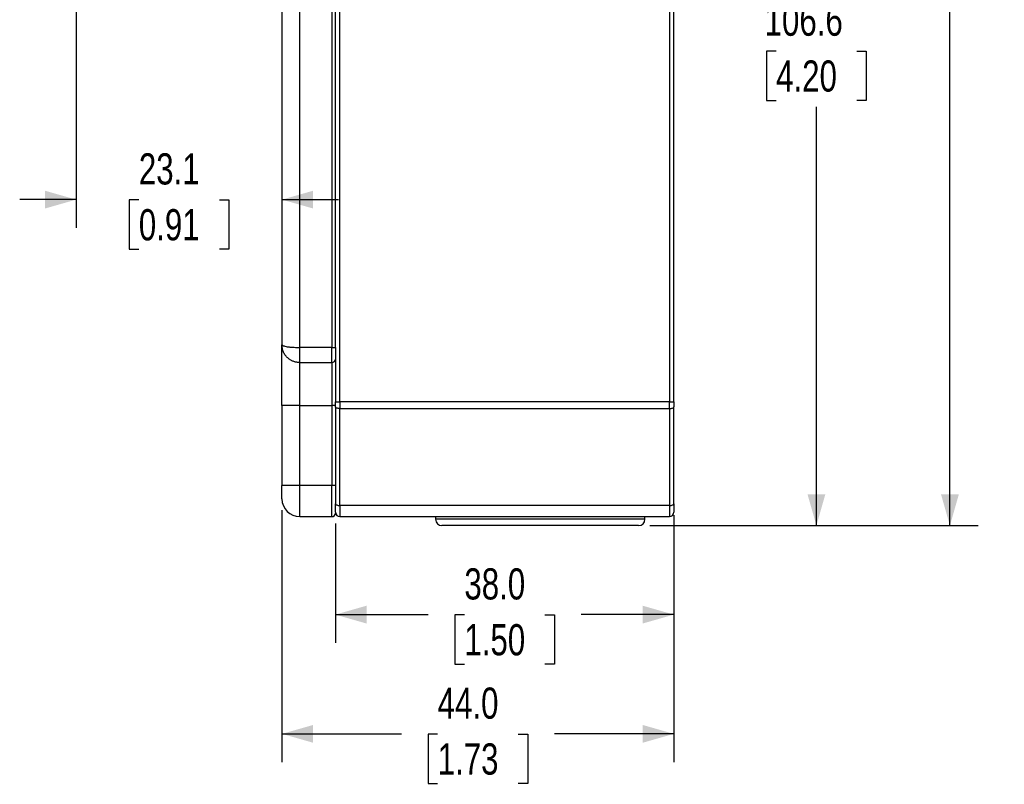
# Paper-space layout 'Catalog Drawing' of a CAD drawing. Header units: millimetres. Extents: x 99 to 325, y 44 to 251.
# Tile 8 of 12: x 214 to 325, y 44 to 130. Entities that reach past the tile are written whole.
import ezdxf

# ---------------------------------------------------------------- set-up
doc = ezdxf.new("R2010")
doc.units = ezdxf.units.MM
doc.layers.add('DIMENSIONS', color=140, linetype='Continuous')
doc.styles.add('SLDTEXTSTYLE0', font='TXT', dxfattribs={"width": 0.75})
doc.dimstyles.new('SLDDIMSTYLE0', dxfattribs={"dimtxt": 3.5, "dimasz": 3.5, "dimexe": 0, "dimexo": 0.0625, "dimgap": 0.875, "dimtad": 0, "dimtih": 1, "dimtoh": 1, "dimdec": 1, "dimrnd": 1e-09, "dimzin": 12, "dimdsep": 46, "dimtxsty": 'SLDTEXTSTYLE0', "dimsah": 1, "dimcen": 0.09, "dimadec": 0, "dimazin": 3, "dimtfac": 1, "dimtdec": 1, "dimtofl": 0, "dimtmove": 0, "dimatfit": 3, "dimfxl": 0, "dimfrac": 2, "dimtolj": 1, "dimtzin": 12, "dimarcsym": 0})
doc.dimstyles.new('SLDDIMSTYLE1', dxfattribs={"dimtxt": 3.5, "dimasz": 3.5, "dimexe": 0, "dimexo": 0.0625, "dimgap": 0.875, "dimtad": 0, "dimtih": 1, "dimtoh": 1, "dimdec": 1, "dimrnd": 1e-09, "dimzin": 12, "dimdsep": 46, "dimtxsty": 'SLDTEXTSTYLE0', "dimsah": 1, "dimcen": 0.09, "dimadec": 0, "dimazin": 3, "dimtfac": 1, "dimtdec": 1, "dimtmove": 0, "dimatfit": 0, "dimfxl": 0, "dimfrac": 2, "dimtolj": 1, "dimtzin": 12, "dimarcsym": 0})
doc.dimstyles.new('SLDDIMSTYLE2', dxfattribs={"dimtxt": 3.5, "dimasz": 3.5, "dimexe": 0, "dimexo": 0.0625, "dimgap": 0.875, "dimtad": 0, "dimtih": 1, "dimtoh": 1, "dimdec": 1, "dimrnd": 1e-09, "dimzin": 4, "dimdsep": 46, "dimtxsty": 'SLDTEXTSTYLE0', "dimsah": 1, "dimcen": 0.09, "dimadec": 0, "dimazin": 1, "dimtfac": 1, "dimtdec": 1, "dimtofl": 0, "dimtmove": 0, "dimatfit": 3, "dimfxl": 0, "dimfrac": 2, "dimtolj": 1, "dimtzin": 12, "dimarcsym": 0})

# ---------------------------------------------------------------- blocks, each defined once
blk = doc.blocks.new('_D_33')
at = {"layer": 'DIMENSIONS'}
for p, q in [((278.25, 179.42), (307.01, 179.42)), ((303.84, 179.42), (303.84, 132.42)), ((299.31, 126.1), (298.24, 126.1)), ((298.24, 126.1), (298.24, 120.54)), ((308.36, 126.1), (309.43, 126.1)), ((309.43, 126.1), (309.43, 120.54)), ((298.24, 120.54), (299.31, 120.54)), ((309.43, 120.54), (308.36, 120.54)), ((303.84, 72.82), (303.84, 119.83)), ((285.15, 72.82), (307.01, 72.82))]:
    blk.add_line(p, q, dxfattribs=at)
for points in [[(303.84, 179.42), (302.84, 175.92), (304.84, 175.92)], [(303.84, 72.82), (304.84, 76.32), (302.84, 76.32)]]:
    blk.add_solid(points, dxfattribs=at)
at = {"layer": 'DIMENSIONS', "char_height": 3.5, "attachment_point": 1, "style": 'SLDTEXTSTYLE0'}
for s, insert in [('106.6', (298.02, 131.32)), ('4.20', (299.31, 125.05))]:
    blk.add_mtext(s, dxfattribs=dict(at, insert=insert))
blk = doc.blocks.new('_D_34')
at = {"layer": 'DIMENSIONS'}
for p, q in [((227.4, 218.44), (322, 218.44)), ((318.83, 218.44), (318.83, 151.93)), ((314.3, 145.6), (313.23, 145.6)), ((313.23, 145.6), (313.23, 140.05)), ((323.35, 145.6), (324.42, 145.6)), ((324.42, 145.6), (324.42, 140.05)), ((313.23, 140.05), (314.3, 140.05)), ((318.83, 72.82), (318.83, 139.34)), ((324.42, 140.05), (323.35, 140.05)), ((285.15, 72.82), (322, 72.82))]:
    blk.add_line(p, q, dxfattribs=at)
for points in [[(318.83, 218.44), (317.83, 214.94), (319.83, 214.94)], [(318.83, 72.82), (319.83, 76.32), (317.83, 76.32)]]:
    blk.add_solid(points, dxfattribs=at)
at = {"layer": 'DIMENSIONS', "char_height": 3.5, "attachment_point": 1, "style": 'SLDTEXTSTYLE0'}
for s, insert in [('145.6', (313.01, 150.83)), ('5.73', (314.3, 144.56))]:
    blk.add_mtext(s, dxfattribs=dict(at, insert=insert))
blk = doc.blocks.new('_D_37')
at = {"layer": 'DIMENSIONS'}
for p, q in [((249.83, 73.05), (249.83, 59.65)), ((287.83, 73.05), (287.83, 59.65)), ((249.83, 62.82), (260.24, 62.82)), ((264.31, 62.79), (263.24, 62.79)), ((263.24, 62.79), (263.24, 57.24)), ((273.36, 62.79), (274.42, 62.79)), ((274.42, 62.79), (274.42, 57.24)), ((287.83, 62.82), (277.43, 62.82)), ((263.24, 57.24), (264.31, 57.24)), ((274.42, 57.24), (273.36, 57.24))]:
    blk.add_line(p, q, dxfattribs=at)
for points in [[(249.83, 62.82), (253.33, 61.82), (253.33, 63.82)], [(287.83, 62.82), (284.33, 63.82), (284.33, 61.82)]]:
    blk.add_solid(points, dxfattribs=at)
at = {"layer": 'DIMENSIONS', "char_height": 3.5, "attachment_point": 1, "style": 'SLDTEXTSTYLE0'}
for s, insert in [('38.0', (264.31, 68.02)), ('1.50', (264.31, 61.75))]:
    blk.add_mtext(s, dxfattribs=dict(at, insert=insert))
blk = doc.blocks.new('_D_38')
at = {"layer": 'DIMENSIONS'}
for p, q in [((243.83, 74.55), (243.83, 46.25)), ((287.83, 73.99), (287.83, 46.25)), ((243.83, 49.43), (257.24, 49.43)), ((261.31, 49.4), (260.24, 49.4)), ((260.24, 49.4), (260.24, 43.85)), ((270.36, 49.4), (271.42, 49.4)), ((271.42, 49.4), (271.42, 43.85)), ((287.83, 49.43), (274.43, 49.43)), ((260.24, 43.85), (261.31, 43.85)), ((271.42, 43.85), (270.36, 43.85))]:
    blk.add_line(p, q, dxfattribs=at)
for points in [[(243.83, 49.43), (247.33, 48.43), (247.33, 50.43)], [(287.83, 49.43), (284.33, 50.43), (284.33, 48.43)]]:
    blk.add_solid(points, dxfattribs=at)
at = {"layer": 'DIMENSIONS', "char_height": 3.5, "attachment_point": 1, "style": 'SLDTEXTSTYLE0'}
for s, insert in [('44.0', (261.31, 54.63)), ('1.73', (261.31, 48.36))]:
    blk.add_mtext(s, dxfattribs=dict(at, insert=insert))
blk = doc.blocks.new('_D_39')
at = {"layer": 'DIMENSIONS'}
for p, q in [((220.73, 171.2), (220.73, 106.25)), ((220.73, 109.42), (214.38, 109.42)), ((227.76, 109.4), (226.69, 109.4)), ((226.69, 109.4), (226.69, 103.84)), ((236.81, 109.4), (237.87, 109.4)), ((237.87, 109.4), (237.87, 103.84)), ((243.83, 109.42), (250.18, 109.42)), ((226.69, 103.84), (227.76, 103.84)), ((237.87, 103.84), (236.81, 103.84))]:
    blk.add_line(p, q, dxfattribs=at)
for points in [[(220.73, 109.42), (217.23, 110.42), (217.23, 108.42)], [(243.83, 109.42), (247.33, 108.42), (247.33, 110.42)]]:
    blk.add_solid(points, dxfattribs=at)
at = {"layer": 'DIMENSIONS', "char_height": 3.5, "attachment_point": 1, "style": 'SLDTEXTSTYLE0'}
for s, insert in [('23.1', (227.76, 114.62)), ('0.91', (227.76, 108.35))]:
    blk.add_mtext(s, dxfattribs=dict(at, insert=insert))

psp = doc.layouts.new('Catalog Drawing')

# ---------------------------------------------------------------- linework, layer by layer
at = {"color": 7, "linetype": 'Continuous', "lineweight": 25}
for p, q in [((250.33, 86.71), (250.33, 148.82)), ((287.33, 148.82), (287.33, 86.71)), ((287.83, 86.71), (287.83, 148.82)), ((243.83, 139.52), (243.83, 93.12)), ((245.83, 92.82), (245.83, 139.82)), ((249.43, 139.82), (249.43, 92.82)), ((249.83, 92.82), (249.83, 139.82)), ((245.83, 91.12), (245.83, 92.82)), ((249.43, 92.82), (245.83, 92.82)), ((249.43, 91.12), (249.43, 92.82)), ((249.43, 92.82), (249.83, 92.82)), ((249.83, 92.82), (249.83, 86.71)), ((245.83, 91.12), (249.43, 91.12)), ((245.83, 86.32), (245.83, 91.12)), ((249.43, 91.12), (249.43, 86.32)), ((245.83, 86.32), (243.83, 86.32)), ((243.83, 86.32), (243.83, 77.32)), ((245.83, 86.32), (249.43, 86.32)), ((245.83, 77.32), (245.83, 86.32)), ((249.83, 86.32), (249.43, 86.32)), ((249.43, 86.32), (249.43, 77.32)), ((249.83, 86.71), (250.33, 86.71)), ((249.83, 86.32), (249.83, 86.65)), ((249.83, 86.15), (249.83, 86.32)), ((250.33, 86.71), (250.33, 85.96)), ((287.33, 86.71), (250.33, 86.71)), ((287.33, 85.96), (287.33, 86.71)), ((287.33, 86.71), (287.83, 86.71)), ((249.83, 86.15), (249.83, 75.26)), ((250.33, 85.96), (287.33, 85.96)), ((250.33, 75.07), (250.33, 85.96)), ((287.33, 85.96), (287.33, 75.07)), ((287.83, 75.26), (287.83, 86.15)), ((245.83, 77.32), (243.83, 77.32)), ((245.83, 73.82), (245.83, 77.32)), ((249.43, 77.32), (245.83, 77.32)), ((249.43, 73.82), (249.43, 77.32)), ((249.83, 77.32), (249.43, 77.32)), ((287.33, 75.07), (250.33, 75.07)), ((250.33, 75.07), (250.33, 73.82)), ((287.33, 75.07), (287.33, 73.82)), ((245.83, 73.82), (249.43, 73.82)), ((250.33, 73.82), (287.33, 73.82)), ((261.08, 73.82), (261.08, 73.52)), ((284.58, 73.52), (284.58, 73.82))]:
    psp.add_line(p, q, dxfattribs=at)
at = {"color": 8, "linetype": 'Continuous', "lineweight": 25}
psp.add_line((284.58, 73.52), (261.08, 73.52), dxfattribs=at)
at = {"color": 7, "linetype": 'Continuous', "lineweight": 25, "flags": 128}
for points in [[(250.33, 85.96), (250.24, 85.97), (250.14, 85.98), (250.05, 85.99), (249.98, 86.02), (249.92, 86.05), (249.87, 86.08), (249.84, 86.11), (249.83, 86.15)], [(287.33, 85.96), (287.43, 85.97), (287.52, 85.98), (287.61, 85.99), (287.69, 86.02), (287.75, 86.05), (287.79, 86.08), (287.82, 86.11), (287.83, 86.15)], [(249.83, 75.26), (249.84, 75.22), (249.87, 75.19), (249.92, 75.16), (249.98, 75.13), (250.05, 75.11), (250.14, 75.09), (250.24, 75.08), (250.33, 75.07)], [(287.33, 75.07), (287.43, 75.08), (287.52, 75.09), (287.61, 75.11), (287.69, 75.13), (287.75, 75.16), (287.79, 75.19), (287.82, 75.22), (287.83, 75.26)]]:
    psp.add_lwpolyline(points, dxfattribs=at)
at = {"color": 7, "linetype": 'Continuous', "lineweight": 25}
for centre, radius, start, end in [((249.43, 91.52), 0.4, 270, 0), ((245.83, 75.82), 2, 180, 270), ((249.43, 74.22), 0.4, 270, 0), ((250.33, 74.32), 0.5, 180, 270), ((287.33, 74.32), 0.5, 270, 0), ((261.78, 73.52), 0.7, 180, 270), ((283.88, 73.52), 0.7, 270, 0)]:
    psp.add_arc(centre, radius, start, end, dxfattribs=at)
for points, knots in [([(243.83, 93.12), (243.83, 93.12), (243.84, 93.1), (243.85, 93.08), (243.87, 93.07), (243.89, 93.05), (243.92, 93.04), (243.94, 93.02), (244.01, 93), (244.15, 92.96), (244.39, 92.91), (244.62, 92.88), (244.84, 92.86), (245.08, 92.84), (245.33, 92.83), (245.58, 92.82), (245.75, 92.82), (245.83, 92.82)], [0, 0, 0, 0, 0.044253, 0.085249, 0.122988, 0.157469, 0.188692, 0.216657, 0.241364, 0.378405, 0.501714, 0.588787, 0.674218, 0.758029, 0.840245, 0.920893, 1, 1, 1, 1]), ([(245.83, 91.12), (245.79, 91.12), (245.7, 91.13), (245.56, 91.14), (245.42, 91.16), (245.29, 91.2), (245.15, 91.24), (245.02, 91.29), (244.89, 91.36), (244.76, 91.43), (244.64, 91.51), (244.53, 91.61), (244.36, 91.76), (244.15, 92.01), (243.99, 92.31), (243.9, 92.59), (243.85, 92.84), (243.84, 93.02), (243.83, 93.12)], [0, 0, 0, 0, 0.042973, 0.086402, 0.13029, 0.174644, 0.219466, 0.264762, 0.310535, 0.35679, 0.403531, 0.45076, 0.498483, 0.621764, 0.758803, 0.821485, 0.901889, 1, 1, 1, 1]), ([(243.83, 86.32), (243.83, 88.13), (243.83, 89.86), (243.83, 92.41), (243.83, 93.12), (243.83, 93.12)], [0, 0, 0, 0, 0.5, 0.5, 1, 1, 1, 1]), ([(249.83, 92.82), (249.83, 92.79), (249.83, 92.73), (249.83, 92.63), (249.83, 92.53), (249.83, 92.44), (249.83, 92.29), (249.83, 92.1), (249.83, 91.9), (249.83, 91.73), (249.83, 91.62), (249.83, 91.56), (249.83, 91.53), (249.83, 91.53), (249.83, 91.52)], [0, 0, 0, 0, 0.048272, 0.096151, 0.143912, 0.191832, 0.240185, 0.369985, 0.500048, 0.629848, 0.75991, 0.840098, 0.919699, 1, 1, 1, 1]), ([(249.83, 86.15), (249.83, 86.19), (249.83, 86.26), (249.83, 86.37), (249.83, 86.48), (249.83, 86.6), (249.83, 86.67), (249.83, 86.71)], [0, 0, 0, 0, 0.201194, 0.400598, 0.599402, 0.798806, 1, 1, 1, 1]), ([(243.83, 75.82), (243.83, 75.82), (243.83, 75.98), (243.83, 76.54), (243.83, 76.93), (243.83, 77.32)], [0, 0, 0, 0, 0.5, 0.5, 1, 1, 1, 1]), ([(249.83, 74.32), (249.83, 74.32), (249.83, 74.41), (249.83, 74.75), (249.83, 74.98), (249.83, 75.26)], [0, 0, 0, 0, 0.5, 0.5, 1, 1, 1, 1]), ([(287.83, 75.26), (287.83, 74.98), (287.83, 74.75), (287.83, 74.41), (287.83, 74.32), (287.83, 74.32)], [0, 0, 0, 0, 0.5, 0.5, 1, 1, 1, 1]), ([(283.88, 72.82), (283.88, 72.82), (282.72, 72.82), (278.57, 72.82), (275.76, 72.82), (269.9, 72.82), (267.09, 72.82), (262.95, 72.82), (261.78, 72.82), (261.78, 72.82)], [0, 0, 0, 0, 0.25, 0.25, 0.5, 0.5, 0.75, 0.75, 1, 1, 1, 1])]:
    psp.add_open_spline(points, degree=3, knots=knots, dxfattribs=at)
psp.add_open_spline([(287.83, 86.71), (287.83, 86.52), (287.83, 86.33), (287.83, 86.15)], degree=3, dxfattribs=at)

# ---------------------------------------------------------------- dimensions: what is measured, and where the dimension line sits
at = {"layer": 'DIMENSIONS'}
for base, p1, p2, angle, dimstyle, picture, middle in [((318.83, 218.44), (283.88, 72.82), (226.13, 218.44), 90, 'SLDDIMSTYLE0', '_D_34', (318.83, 145.63)), ((303.84, 179.42), (283.88, 72.82), (276.98, 179.42), 90, 'SLDDIMSTYLE0', '_D_33', (303.84, 126.12)), ((243.83, 49.43), (287.83, 75.26), (243.83, 75.82), 0, 'SLDDIMSTYLE2', '_D_38', (265.83, 49.43)), ((249.83, 62.82), (287.83, 74.32), (249.83, 74.32), 0, 'SLDDIMSTYLE2', '_D_37', (268.83, 62.82))]:
    dim = psp.add_linear_dim(base=base, p1=p1, p2=p2, angle=angle, dimstyle=dimstyle, dxfattribs=at)
    dim.commit()
    dim.dimension.update_dxf_attribs({"geometry": picture, "text_midpoint": middle, "dimtype": 160})
dim = psp.add_linear_dim(base=(243.83, 109.42), p1=(220.73, 172.47), p2=(243.83, 93.12), dimstyle='SLDDIMSTYLE1', dxfattribs=at)
dim.commit()
dim.dimension.update_dxf_attribs({"geometry": '_D_39', "text_midpoint": (232.28, 109.42), "dimtype": 160})

doc.saveas('drawing.dxf')
